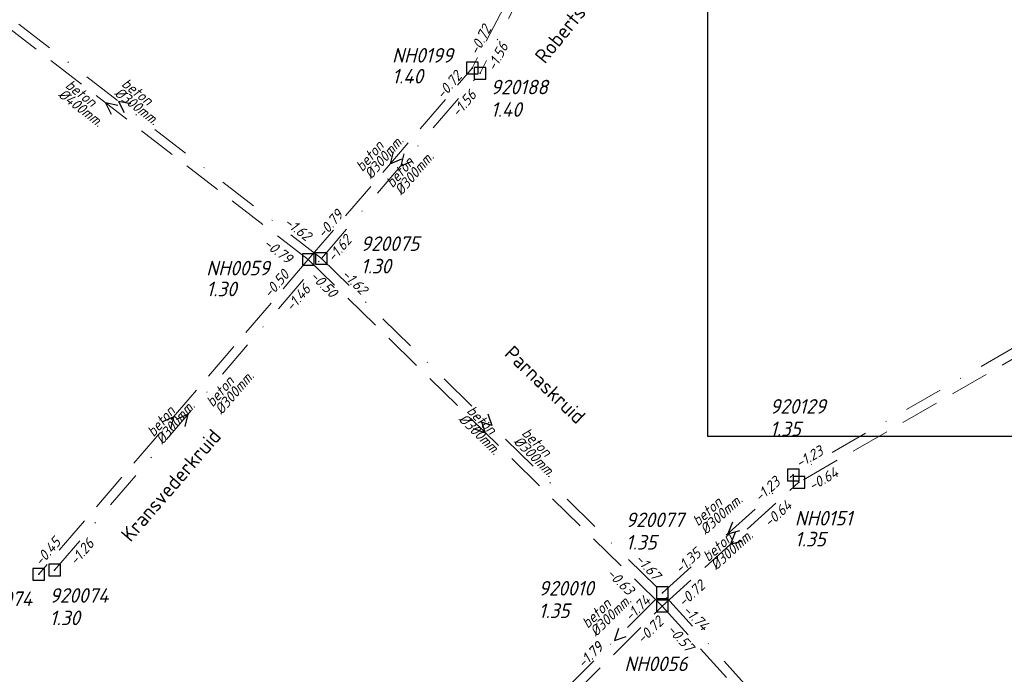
# Model space of a CAD drawing. Header units: metres. Extents: x 152202 to 157341, y 461610 to 468701.
# Tile 227 of 238: x 154567 to 154694, y 468299 to 468384. Entities that reach past the tile are written whole.
import ezdxf
from ezdxf.enums import TextEntityAlignment as Align

# ---------------------------------------------------------------- set-up
doc = ezdxf.new("R2010")
doc.units = ezdxf.units.M
doc.header["$PDMODE"] = 64
doc.header["$PDSIZE"] = 1.5
doc.linetypes.add('RI-HWA', pattern=[7.4, 5, -2.4])
doc.linetypes.add('RI-VWA', pattern=[11, 5, -3, 0, -3])
doc.layers.get('0').update_dxf_attribs({"linetype": 'CONTINUOUS'})
doc.layers.get('DEFPOINTS').update_dxf_attribs({"linetype": 'CONTINUOUS'})
for name, color, linetype, lineweight in [('B-OI-RI-HWA-BOB-T18', 150, 'CONTINUOUS', 18), ('B-OI-RI-HWA-MATERIAAL-T18', 150, 'CONTINUOUS', 18), ('B-OI-RI-HWA-PUTDEKSELHOOGTE-T25', 150, 'CONTINUOUS', 25), ('B-OI-RI-HWA-PUTNUMMER-T25', 150, 'CONTINUOUS', 25), ('B-OI-RI-HWA_DIAMETER-T18', 150, 'CONTINUOUS', 18), ('B-OI-RI-HWA_RIOOLPUT-S', 150, 'CONTINUOUS', 25), ('B-OI-RI-HWA_TRANSPORTLEIDING-G', 150, 'RI-HWA', 18), ('B-OI-RI-STROOMRICHTING-S', 252, 'CONTINUOUS', 25), ('B-OI-RI-VWA-BOB-T18', 34, 'CONTINUOUS', 18), ('B-OI-RI-VWA-DIAMETER-T18', 34, 'CONTINUOUS', 18), ('B-OI-RI-VWA-MATERIAAL-T18', 34, 'CONTINUOUS', 18), ('B-OI-RI-VWA_PUTDEKSELHOOGTE-T25', 34, 'CONTINUOUS', 25), ('B-OI-RI-VWA_PUTNUMMER-T25', 34, 'CONTINUOUS', 25), ('B-OI-RI-VWA_RIOOLPUT-S', 34, 'CONTINUOUS', 25), ('B-OI-RI-VWA_TRANSPORTLEIDING-G', 34, 'RI-VWA', 18), ('B-RO-OG-TOPOGRAFIE-T18', 2, 'CONTINUOUS', 18)]:
    doc.layers.add(name, color=color, linetype=linetype, lineweight=lineweight)
doc.styles.add('NLCS-ISO-M200-T18', font='NLCS-ISO.ttf', dxfattribs={"height": 360})
doc.styles.add('NLCS-ISO-M750-T18_CURSIEF', font='NLCS-ISO.ttf', dxfattribs={"oblique": 15, "height": 1.35})
doc.styles.add('NLCS-ISO-M750-T25_CURSIEF', font='NLCS-ISO.ttf', dxfattribs={"oblique": 15, "height": 1.875})

# ---------------------------------------------------------------- blocks, each defined once
blk = doc.blocks.new('ACMAP_ANN_TEMPLATE_hwa-diam')
at = {"style": 'NLCS-ISO-M750-T18_CURSIEF', "oblique": 15}
blk.add_attdef('hwa-diam', (-3.7, -1.3), '', height=1.35, dxfattribs=at)
blk = doc.blocks.new('ACMAP_ANN_TEMPLATE_hwa-materiaal')
at = {"style": 'NLCS-ISO-M750-T18_CURSIEF', "oblique": 15}
blk.add_attdef('hwa-mat', (-3.7, 0.2), '', height=1.35, dxfattribs=at)
blk = doc.blocks.new('ACMAP_ANN_TEMPLATE_hwa-nap-l')
at = {"style": 'NLCS-ISO-M750-T18_CURSIEF', "oblique": 15}
blk.add_attdef('hwa-nap-l', (3.3, 0.2), '', height=1.35, dxfattribs=at)
blk = doc.blocks.new('ACMAP_ANN_TEMPLATE_hwa-nap-r')
at = {"style": 'NLCS-ISO-M750-T18_CURSIEF', "oblique": 15}
blk.add_attdef('hwa-nap-r', (-5.6, 0.2), '', height=1.35, dxfattribs=at)
blk = doc.blocks.new('ACMAP_ANN_TEMPLATE_vwa-diam')
at = {"style": 'NLCS-ISO-M750-T18_CURSIEF', "oblique": 15}
blk.add_attdef('vwa-diam', (0.3, -1.3), '', height=1.35, dxfattribs=at)
blk = doc.blocks.new('ACMAP_ANN_TEMPLATE_vwa-materiaal')
at = {"style": 'NLCS-ISO-M750-T18_CURSIEF', "oblique": 15}
blk.add_attdef('vwa-mat', (0.3, 0.2), '', height=1.35, dxfattribs=at)
blk = doc.blocks.new('ACMAP_ANN_TEMPLATE_vwa-nap-l')
at = {"style": 'NLCS-ISO-M750-T18_CURSIEF', "oblique": 15}
blk.add_attdef('vwa-nap-l', (3.3, 0.2), '', height=1.35, dxfattribs=at)
blk = doc.blocks.new('ACMAP_ANN_TEMPLATE_vwa-nap-r')
at = {"style": 'NLCS-ISO-M750-T18_CURSIEF', "oblique": 15}
blk.add_attdef('vwa-nap-r', (-5.6, 0.2), '', height=1.35, dxfattribs=at)
blk = doc.blocks.new('ACMAP_ANN_TEMPLATE_hwa-puth')
at = {"color": 0, "linetype": 'ByBlock', "style": 'NLCS-ISO-M750-T25_CURSIEF', "oblique": 15}
blk.add_attdef('hwa-puth', (-9, -6.8), '', height=1.88, dxfattribs=at)
blk = doc.blocks.new('ACMAP_ANN_TEMPLATE_hwa-putnr')
at = {"color": 0, "linetype": 'ByBlock', "style": 'NLCS-ISO-M750-T25_CURSIEF', "oblique": 15}
blk.add_attdef('hwa-putnr', (-9, -4.1), '', height=1.88, dxfattribs=at)
blk = doc.blocks.new('ACMAP_ANN_TEMPLATE_vwa-puth')
at = {"style": 'NLCS-ISO-M750-T25_CURSIEF', "oblique": 15}
blk.add_attdef('vwa-puth', (-3, 5), '', height=1.88, dxfattribs=at)
blk = doc.blocks.new('ACMAP_ANN_TEMPLATE_vwa-putnr')
at = {"style": 'NLCS-ISO-M750-T25_CURSIEF', "oblique": 15}
blk.add_attdef('vaw-putnr', (-3, 7.9), '', height=1.88, dxfattribs=at)

msp = doc.modelspace()

# ---------------------------------------------------------------- linework, layer by layer
at = {"layer": 'B-OI-RI-HWA_RIOOLPUT-S', "transparency": 33554623}
for p in [(154625.09, 468377.49), (154603.93, 468352.79), (154667.26, 468324.04), (154569.13, 468312.17), (154649.62, 468308.07)]:
    msp.add_point(p, dxfattribs=at)
at = {"layer": 'B-OI-RI-HWA_TRANSPORTLEIDING-G', "transparency": 33554623}
for p, q in [((154636, 468398.55), (154625.09, 468377.49)), ((154603.93, 468352.79), (154551.61, 468393.19)), ((154603.93, 468352.79), (154625.09, 468377.49)), ((154742.69, 468367.54), (154667.26, 468324.04)), ((154603.93, 468352.79), (154569.13, 468312.17)), ((154649.62, 468308.07), (154603.93, 468352.79)), ((154649.62, 468308.07), (154667.26, 468324.04)), ((154596.15, 468254.77), (154649.62, 468308.07)), ((154649.62, 468308.07), (154682.82, 468271.19))]:
    msp.add_line(p, q, dxfattribs=at)
at = {"layer": 'B-OI-RI-STROOMRICHTING-S', "transparency": 33554623}
for points in [[(154579.35, 468372.68), (154577.77, 468372.99), (154578.47, 468371.54)], [(154581.03, 468372.89), (154579.45, 468373.2), (154580.15, 468371.75)], [(154614.9, 468366.7), (154614.51, 468365.14), (154615.99, 468365.77)], [(154616.25, 468366.43), (154615.86, 468364.87), (154617.34, 468365.49)], [(154585.05, 468331.85), (154586.53, 468332.48), (154586.14, 468330.92)], [(154586.92, 468332.19), (154588.4, 468332.82), (154588.01, 468331.25)], [(154626.25, 468331.95), (154626.77, 468330.43), (154625.24, 468330.92)], [(154627.11, 468332.87), (154627.63, 468331.35), (154626.1, 468331.84)], [(154658.67, 468318.89), (154658.08, 468317.39), (154659.63, 468317.82)], [(154659.02, 468317.56), (154658.44, 468316.05), (154659.99, 468316.49)], [(154643.96, 468305.16), (154643.44, 468303.64), (154644.97, 468304.14)]]:
    msp.add_lwpolyline(points, dxfattribs=at)
at = {"layer": 'B-OI-RI-VWA_RIOOLPUT-S', "transparency": 33554623}
for p in [(154626.1, 468376.82), (154605.62, 468352.92), (154666.52, 468325), (154571.18, 468312.71), (154649.64, 468309.78)]:
    msp.add_point(p, dxfattribs=at)
at = {"layer": 'B-OI-RI-VWA_TRANSPORTLEIDING-G', "transparency": 33554623}
for p, q in [((154637.16, 468398.17), (154626.1, 468376.82)), ((154605.62, 468352.92), (154553.28, 468393.48)), ((154605.62, 468352.92), (154626.1, 468376.82)), ((154743.18, 468369.21), (154666.52, 468325)), ((154571.18, 468312.71), (154605.62, 468352.92)), ((154605.62, 468352.92), (154649.64, 468309.78)), ((154649.64, 468309.78), (154666.52, 468325)), ((154637.24, 468297.49), (154649.64, 468309.78)), ((154683.26, 468272.51), (154649.64, 468309.78))]:
    msp.add_line(p, q, dxfattribs=at)
at = {"layer": 'DEFPOINTS', "flags": 128}
msp.add_lwpolyline([(154852.51, 468520.854), (154848.08, 468520.556), (154812.94, 468520.556), (154655.44, 468520.556), (154655.44, 468343.555), (154655.44, 468329.988), (154852.51, 468329.988)], close=True, dxfattribs=at)

# ---------------------------------------------------------------- block references
at = {"layer": 'B-OI-RI-HWA-BOB-T18', "transparency": 33554623}
ref = msp.add_blockref('ACMAP_ANN_TEMPLATE_hwa-nap-r', (154628.558, 468383.95), dxfattribs=dict(at, rotation=62.61386997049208))
ref.add_attrib('hwa-nap-r', '-0.72', (154625.804, 468379.07), dxfattribs={"layer": '0', "color": 0, "linetype": 'ByBlock', "height": 1.35, "rotation": 62.61387, "style": 'NLCS-ISO-M750-T18_CURSIEF', "oblique": 15})
ref = msp.add_blockref('ACMAP_ANN_TEMPLATE_hwa-nap-r', (154625.09, 468377.49), dxfattribs=dict(at, rotation=49.41399136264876))
ref.add_attrib('hwa-nap-r', '-0.72', (154621.295, 468373.367), dxfattribs={"layer": '0', "color": 0, "linetype": 'ByBlock', "height": 1.35, "rotation": 49.41399, "style": 'NLCS-ISO-M750-T18_CURSIEF', "oblique": 15})
ref = msp.add_blockref('ACMAP_ANN_TEMPLATE_hwa-nap-l', (154603.93, 468352.79), dxfattribs=dict(at, rotation=49.41399136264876))
ref.add_attrib('hwa-nap-l', '-0.79', (154605.925, 468355.426), dxfattribs={"layer": '0', "color": 0, "linetype": 'ByBlock', "height": 1.35, "rotation": 49.41399, "style": 'NLCS-ISO-M750-T18_CURSIEF', "oblique": 15})
ref = msp.add_blockref('ACMAP_ANN_TEMPLATE_hwa-nap-l', (154595.311, 468356.479), dxfattribs=dict(at, rotation=322.325711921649))
ref.add_attrib('hwa-nap-l', '-0.79', (154598.045, 468354.621), dxfattribs={"layer": '0', "color": 0, "linetype": 'ByBlock', "height": 1.35, "rotation": 322.32571, "style": 'NLCS-ISO-M750-T18_CURSIEF', "oblique": 15})
ref = msp.add_blockref('ACMAP_ANN_TEMPLATE_hwa-nap-l', (154597, 468345.061), dxfattribs=dict(at, rotation=49.41264762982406))
ref.add_attrib('hwa-nap-l', '-0.50', (154598.995, 468347.698), dxfattribs={"layer": '0', "color": 0, "linetype": 'ByBlock', "height": 1.35, "rotation": 49.41265, "style": 'NLCS-ISO-M750-T18_CURSIEF', "oblique": 15})
ref = msp.add_blockref('ACMAP_ANN_TEMPLATE_hwa-nap-r', (154607.912, 468346.471), dxfattribs=dict(at, rotation=315.6146971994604))
ref.add_attrib('hwa-nap-r', '-0.50', (154604.049, 468350.531), dxfattribs={"layer": '0', "color": 0, "linetype": 'ByBlock', "height": 1.35, "rotation": 315.6147, "style": 'NLCS-ISO-M750-T18_CURSIEF', "oblique": 15})
ref = msp.add_blockref('ACMAP_ANN_TEMPLATE_hwa-nap-r', (154673.936, 468325.502), dxfattribs=dict(at, rotation=29.97177469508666))
ref.add_attrib('hwa-nap-r', '-0.64', (154668.985, 468322.877), dxfattribs={"layer": '0', "color": 0, "linetype": 'ByBlock', "height": 1.35, "rotation": 29.97177, "style": 'NLCS-ISO-M750-T18_CURSIEF', "oblique": 15})
ref = msp.add_blockref('ACMAP_ANN_TEMPLATE_hwa-nap-r', (154667.755, 468321.754), dxfattribs=dict(at, rotation=42.15545001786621))
ref.add_attrib('hwa-nap-r', '-0.64', (154663.469, 468318.144), dxfattribs={"layer": '0', "color": 0, "linetype": 'ByBlock', "height": 1.35, "rotation": 42.15545, "style": 'NLCS-ISO-M750-T18_CURSIEF', "oblique": 15})
ref = msp.add_blockref('ACMAP_ANN_TEMPLATE_hwa-nap-r', (154573.235, 468317.249), dxfattribs=dict(at, rotation=49.41264762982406))
ref.add_attrib('hwa-nap-r', '-0.45', (154569.44, 468313.126), dxfattribs={"layer": '0', "color": 0, "linetype": 'ByBlock', "height": 1.35, "rotation": 49.41265, "style": 'NLCS-ISO-M750-T18_CURSIEF', "oblique": 15})
ref = msp.add_blockref('ACMAP_ANN_TEMPLATE_hwa-nap-l', (154639.839, 468314.327), dxfattribs=dict(at, rotation=315.6146971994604))
ref.add_attrib('hwa-nap-l', '-0.63', (154642.337, 468312.162), dxfattribs={"layer": '0', "color": 0, "linetype": 'ByBlock', "height": 1.35, "rotation": 315.6147, "style": 'NLCS-ISO-M750-T18_CURSIEF', "oblique": 15})
ref = msp.add_blockref('ACMAP_ANN_TEMPLATE_hwa-nap-l', (154650.062, 468305.495), dxfattribs=dict(at, rotation=42.15545001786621))
ref.add_attrib('hwa-nap-l', '-0.72', (154652.374, 468307.858), dxfattribs={"layer": '0', "color": 0, "linetype": 'ByBlock', "height": 1.35, "rotation": 42.15545, "style": 'NLCS-ISO-M750-T18_CURSIEF', "oblique": 15})
ref = msp.add_blockref('ACMAP_ANN_TEMPLATE_hwa-nap-r', (154651.216, 468306.917), dxfattribs=dict(at, rotation=44.90877330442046))
ref.add_attrib('hwa-nap-r', '-0.72', (154647.109, 468303.105), dxfattribs={"layer": '0', "color": 0, "linetype": 'ByBlock', "height": 1.35, "rotation": 44.90877, "style": 'NLCS-ISO-M750-T18_CURSIEF', "oblique": 15})
ref = msp.add_blockref('ACMAP_ANN_TEMPLATE_hwa-nap-l', (154647.803, 468307.31), dxfattribs=dict(at, rotation=311.9940783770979))
ref.add_attrib('hwa-nap-l', '-0.57', (154650.16, 468304.991), dxfattribs={"layer": '0', "color": 0, "linetype": 'ByBlock', "height": 1.35, "rotation": 311.99408, "style": 'NLCS-ISO-M750-T18_CURSIEF', "oblique": 15})
at = {"layer": 'B-OI-RI-HWA-MATERIAAL-T18', "transparency": 33554623}
ref = msp.add_blockref('ACMAP_ANN_TEMPLATE_hwa-materiaal', (154575.262, 468372.656), dxfattribs=dict(at, rotation=322.325711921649))
ref.add_attrib('hwa-mat', 'beton', (154572.456, 468375.076), dxfattribs={"layer": '0', "color": 0, "linetype": 'ByBlock', "height": 1.35, "rotation": 322.32571, "style": 'NLCS-ISO-M750-T18_CURSIEF', "oblique": 15})
ref = msp.add_blockref('ACMAP_ANN_TEMPLATE_hwa-materiaal', (154613.469, 468366.712), dxfattribs=dict(at, rotation=49.41399136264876))
ref.add_attrib('hwa-mat', 'beton', (154610.91, 468364.033), dxfattribs={"layer": '0', "color": 0, "linetype": 'ByBlock', "height": 1.35, "rotation": 49.41399, "style": 'NLCS-ISO-M750-T18_CURSIEF', "oblique": 15})
ref = msp.add_blockref('ACMAP_ANN_TEMPLATE_hwa-materiaal', (154586.53, 468332.48), dxfattribs=dict(at, rotation=49.41264762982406))
ref.add_attrib('hwa-mat', 'beton', (154583.971, 468329.8), dxfattribs={"layer": '0', "color": 0, "linetype": 'ByBlock', "height": 1.35, "rotation": 49.41265, "style": 'NLCS-ISO-M750-T18_CURSIEF', "oblique": 15})
ref = msp.add_blockref('ACMAP_ANN_TEMPLATE_hwa-materiaal', (154626.775, 468330.43), dxfattribs=dict(at, rotation=315.6146971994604))
ref.add_attrib('hwa-mat', 'beton', (154624.271, 468333.161), dxfattribs={"layer": '0', "color": 0, "linetype": 'ByBlock', "height": 1.35, "rotation": 315.6147, "style": 'NLCS-ISO-M750-T18_CURSIEF', "oblique": 15})
ref = msp.add_blockref('ACMAP_ANN_TEMPLATE_hwa-materiaal', (154658.44, 468316.055), dxfattribs=dict(at, rotation=42.15545001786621))
ref.add_attrib('hwa-mat', 'beton', (154655.563, 468313.72), dxfattribs={"layer": '0', "color": 0, "linetype": 'ByBlock', "height": 1.35, "rotation": 42.15545, "style": 'NLCS-ISO-M750-T18_CURSIEF', "oblique": 15})
at = {"layer": 'B-OI-RI-HWA-PUTDEKSELHOOGTE-T25', "transparency": 33554623}
for p, values in [((154623.743, 468382.297), {'hwa-puth': '1.40'}), ((154599.759, 468354.841), {'hwa-puth': '1.30'}), ((154675.73, 468322.566), {'hwa-puth': '1.35'})]:
    msp.add_blockref('ACMAP_ANN_TEMPLATE_hwa-puth', p, dxfattribs=at).add_auto_attribs(values)
at = {"layer": 'B-OI-RI-HWA-PUTNUMMER-T25', "transparency": 33554623}
for p, values in [((154623.743, 468382.297), {'hwa-putnr': 'NH0199'}), ((154599.759, 468354.841), {'hwa-putnr': 'NH0059'}), ((154675.73, 468322.566), {'hwa-putnr': 'NH0151'}), ((154569.13, 468312.17), {'hwa-putnr': 'NH0074'}), ((154653.726, 468303.775), {'hwa-putnr': 'NH0056'})]:
    msp.add_blockref('ACMAP_ANN_TEMPLATE_hwa-putnr', p, dxfattribs=at).add_auto_attribs(values)
at = {"layer": 'B-OI-RI-HWA_DIAMETER-T18', "transparency": 33554623}
ref = msp.add_blockref('ACMAP_ANN_TEMPLATE_hwa-diam', (154575.262, 468372.656), dxfattribs=dict(at, rotation=322.325711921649))
ref.add_attrib('hwa-diam', '%%c400mm.', (154571.539, 468373.888), dxfattribs={"layer": '0', "color": 0, "linetype": 'ByBlock', "height": 1.35, "rotation": 322.32571, "style": 'NLCS-ISO-M750-T18_CURSIEF', "oblique": 15})
ref = msp.add_blockref('ACMAP_ANN_TEMPLATE_hwa-diam', (154613.469, 468366.712), dxfattribs=dict(at, rotation=49.41399136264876))
ref.add_attrib('hwa-diam', '%%c300mm.', (154612.049, 468363.057), dxfattribs={"layer": '0', "color": 0, "linetype": 'ByBlock', "height": 1.35, "rotation": 49.41399, "style": 'NLCS-ISO-M750-T18_CURSIEF', "oblique": 15})
ref = msp.add_blockref('ACMAP_ANN_TEMPLATE_hwa-diam', (154586.53, 468332.48), dxfattribs=dict(at, rotation=49.41264762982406))
ref.add_attrib('hwa-diam', '%%c300mm.', (154585.11, 468328.824), dxfattribs={"layer": '0', "color": 0, "linetype": 'ByBlock', "height": 1.35, "rotation": 49.41265, "style": 'NLCS-ISO-M750-T18_CURSIEF', "oblique": 15})
ref = msp.add_blockref('ACMAP_ANN_TEMPLATE_hwa-diam', (154626.775, 468330.43), dxfattribs=dict(at, rotation=315.6146971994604))
ref.add_attrib('hwa-diam', '%%c300mm.', (154623.221, 468332.089), dxfattribs={"layer": '0', "color": 0, "linetype": 'ByBlock', "height": 1.35, "rotation": 315.6147, "style": 'NLCS-ISO-M750-T18_CURSIEF', "oblique": 15})
ref = msp.add_blockref('ACMAP_ANN_TEMPLATE_hwa-diam', (154658.44, 468316.055), dxfattribs=dict(at, rotation=42.15545001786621))
ref.add_attrib('hwa-diam', '%%c300mm.', (154656.57, 468312.608), dxfattribs={"layer": '0', "color": 0, "linetype": 'ByBlock', "height": 1.35, "rotation": 42.15545, "style": 'NLCS-ISO-M750-T18_CURSIEF', "oblique": 15})
at = {"layer": 'B-OI-RI-VWA-BOB-T18', "transparency": 33554623}
ref = msp.add_blockref('ACMAP_ANN_TEMPLATE_vwa-nap-r', (154630.814, 468381.86), dxfattribs=dict(at, rotation=62.61436225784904))
ref.add_attrib('vwa-nap-r', '-1.56', (154628.061, 468376.98), dxfattribs={"layer": '0', "color": 0, "linetype": 'ByBlock', "height": 1.35, "rotation": 62.61436, "style": 'NLCS-ISO-M750-T18_CURSIEF', "oblique": 15})
ref = msp.add_blockref('ACMAP_ANN_TEMPLATE_vwa-nap-r', (154627.068, 468375.191), dxfattribs=dict(at, rotation=49.40660331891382))
ref.add_attrib('vwa-nap-r', '-1.56', (154623.273, 468371.069), dxfattribs={"layer": '0', "color": 0, "linetype": 'ByBlock', "height": 1.35, "rotation": 49.4066, "style": 'NLCS-ISO-M750-T18_CURSIEF', "oblique": 15})
ref = msp.add_blockref('ACMAP_ANN_TEMPLATE_vwa-nap-l', (154597.975, 468359.229), dxfattribs=dict(at, rotation=322.2267094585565))
ref.add_attrib('vwa-nap-l', '-1.62', (154600.706, 468357.366), dxfattribs={"layer": '0', "color": 0, "linetype": 'ByBlock', "height": 1.35, "rotation": 322.22671, "style": 'NLCS-ISO-M750-T18_CURSIEF', "oblique": 15})
ref = msp.add_blockref('ACMAP_ANN_TEMPLATE_vwa-nap-l', (154605.217, 468349.723), dxfattribs=dict(at, rotation=49.40660331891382))
ref.add_attrib('vwa-nap-l', '-1.62', (154607.212, 468352.359), dxfattribs={"layer": '0', "color": 0, "linetype": 'ByBlock', "height": 1.35, "rotation": 49.4066, "style": 'NLCS-ISO-M750-T18_CURSIEF', "oblique": 15})
ref = msp.add_blockref('ACMAP_ANN_TEMPLATE_vwa-nap-l', (154605.62, 468352.92), dxfattribs=dict(at, rotation=315.5784599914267))
ref.add_attrib('vwa-nap-l', '-1.62', (154608.117, 468350.753), dxfattribs={"layer": '0', "color": 0, "linetype": 'ByBlock', "height": 1.35, "rotation": 315.57846, "style": 'NLCS-ISO-M750-T18_CURSIEF', "oblique": 15})
ref = msp.add_blockref('ACMAP_ANN_TEMPLATE_vwa-nap-r', (154605.645, 468350.1), dxfattribs=dict(at, rotation=49.4198342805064))
ref.add_attrib('vwa-nap-r', '-1.46', (154601.85, 468345.977), dxfattribs={"layer": '0', "color": 0, "linetype": 'ByBlock', "height": 1.35, "rotation": 49.41983, "style": 'NLCS-ISO-M750-T18_CURSIEF', "oblique": 15})
ref = msp.add_blockref('ACMAP_ANN_TEMPLATE_vwa-nap-r', (154672.283, 468328.435), dxfattribs=dict(at, rotation=29.97214870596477))
ref.add_attrib('vwa-nap-r', '-1.23', (154667.332, 468325.81), dxfattribs={"layer": '0', "color": 0, "linetype": 'ByBlock', "height": 1.35, "rotation": 29.97215, "style": 'NLCS-ISO-M750-T18_CURSIEF', "oblique": 15})
ref = msp.add_blockref('ACMAP_ANN_TEMPLATE_vwa-nap-r', (154666.52, 468325), dxfattribs=dict(at, rotation=42.03967771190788))
ref.add_attrib('vwa-nap-r', '-1.23', (154662.227, 468321.399), dxfattribs={"layer": '0', "color": 0, "linetype": 'ByBlock', "height": 1.35, "rotation": 42.03968, "style": 'NLCS-ISO-M750-T18_CURSIEF', "oblique": 15})
ref = msp.add_blockref('ACMAP_ANN_TEMPLATE_vwa-nap-l', (154571.971, 468310.566), dxfattribs=dict(at, rotation=49.4198342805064))
ref.add_attrib('vwa-nap-l', '-1.26', (154573.966, 468313.202), dxfattribs={"layer": '0', "color": 0, "linetype": 'ByBlock', "height": 1.35, "rotation": 49.41983, "style": 'NLCS-ISO-M750-T18_CURSIEF', "oblique": 15})
ref = msp.add_blockref('ACMAP_ANN_TEMPLATE_vwa-nap-l', (154649.64, 468309.78), dxfattribs=dict(at, rotation=42.03967771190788))
ref.add_attrib('vwa-nap-l', '-1.35', (154651.957, 468312.138), dxfattribs={"layer": '0', "color": 0, "linetype": 'ByBlock', "height": 1.35, "rotation": 42.03968, "style": 'NLCS-ISO-M750-T18_CURSIEF', "oblique": 15})
ref = msp.add_blockref('ACMAP_ANN_TEMPLATE_vwa-nap-r', (154649.64, 468309.78), dxfattribs=dict(at, rotation=312.0525449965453))
ref.add_attrib('vwa-nap-r', '-1.67', (154646.038, 468314.072), dxfattribs={"layer": '0', "color": 0, "linetype": 'ByBlock', "height": 1.35, "rotation": 312.05254, "style": 'NLCS-ISO-M750-T18_CURSIEF', "oblique": 15})
ref = msp.add_blockref('ACMAP_ANN_TEMPLATE_vwa-nap-r', (154649.64, 468309.78), dxfattribs=dict(at, rotation=44.74473495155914))
ref.add_attrib('vwa-nap-r', '-1.74', (154645.522, 468305.98), dxfattribs={"layer": '0', "color": 0, "linetype": 'ByBlock', "height": 1.35, "rotation": 44.74473, "style": 'NLCS-ISO-M750-T18_CURSIEF', "oblique": 15})
ref = msp.add_blockref('ACMAP_ANN_TEMPLATE_vwa-nap-r', (154656.024, 468303.354), dxfattribs=dict(at, rotation=315.5784599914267))
ref.add_attrib('vwa-nap-r', '-1.74', (154652.164, 468307.416), dxfattribs={"layer": '0', "color": 0, "linetype": 'ByBlock', "height": 1.35, "rotation": 315.57846, "style": 'NLCS-ISO-M750-T18_CURSIEF', "oblique": 15})
ref = msp.add_blockref('ACMAP_ANN_TEMPLATE_vwa-nap-l', (154637.24, 468297.49), dxfattribs=dict(at, rotation=44.95114260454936))
ref.add_attrib('vwa-nap-l', '-1.79', (154639.434, 468299.963), dxfattribs={"layer": '0', "color": 0, "linetype": 'ByBlock', "height": 1.35, "rotation": 44.95114, "style": 'NLCS-ISO-M750-T18_CURSIEF', "oblique": 15})
ref = msp.add_blockref('ACMAP_ANN_TEMPLATE_vwa-nap-l', (154637.24, 468297.49), dxfattribs=dict(at, rotation=44.74473495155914))
ref.add_attrib('vwa-nap-l', '-1.79', (154639.443, 468299.955), dxfattribs={"layer": '0', "color": 0, "linetype": 'ByBlock', "height": 1.35, "rotation": 44.74473, "style": 'NLCS-ISO-M750-T18_CURSIEF', "oblique": 15})
at = {"layer": 'B-OI-RI-VWA-DIAMETER-T18', "transparency": 33554623}
ref = msp.add_blockref('ACMAP_ANN_TEMPLATE_vwa-diam', (154579.349, 468375.294), dxfattribs=dict(at, rotation=322.2267094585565))
ref.add_attrib('vwa-diam', '%%c300mm.', (154578.79, 468374.082), dxfattribs={"layer": '0', "color": 0, "linetype": 'ByBlock', "height": 1.35, "rotation": 322.22671, "style": 'NLCS-ISO-M750-T18_CURSIEF', "oblique": 15})
ref = msp.add_blockref('ACMAP_ANN_TEMPLATE_vwa-diam', (154614.757, 468361.585), dxfattribs=dict(at, rotation=49.40660331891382))
ref.add_attrib('vwa-diam', '%%c300mm.', (154615.94, 468360.967), dxfattribs={"layer": '0', "color": 0, "linetype": 'ByBlock', "height": 1.35, "rotation": 49.4066, "style": 'NLCS-ISO-M750-T18_CURSIEF', "oblique": 15})
ref = msp.add_blockref('ACMAP_ANN_TEMPLATE_vwa-diam', (154591.55, 468333.293), dxfattribs=dict(at, rotation=49.4198342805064))
ref.add_attrib('vwa-diam', '%%c300mm.', (154592.733, 468332.675), dxfattribs={"layer": '0', "color": 0, "linetype": 'ByBlock', "height": 1.35, "rotation": 49.41983, "style": 'NLCS-ISO-M750-T18_CURSIEF', "oblique": 15})
ref = msp.add_blockref('ACMAP_ANN_TEMPLATE_vwa-diam', (154631.019, 468330.354), dxfattribs=dict(at, rotation=315.5784599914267))
ref.add_attrib('vwa-diam', '%%c300mm.', (154630.324, 468329.216), dxfattribs={"layer": '0', "color": 0, "linetype": 'ByBlock', "height": 1.35, "rotation": 315.57846, "style": 'NLCS-ISO-M750-T18_CURSIEF', "oblique": 15})
ref = msp.add_blockref('ACMAP_ANN_TEMPLATE_vwa-diam', (154654.124, 468317.959), dxfattribs=dict(at, rotation=42.03967771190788))
ref.add_attrib('vwa-diam', '%%c300mm.', (154655.217, 468317.194), dxfattribs={"layer": '0', "color": 0, "linetype": 'ByBlock', "height": 1.35, "rotation": 42.03968, "style": 'NLCS-ISO-M750-T18_CURSIEF', "oblique": 15})
ref = msp.add_blockref('ACMAP_ANN_TEMPLATE_vwa-diam', (154639.938, 468304.749), dxfattribs=dict(at, rotation=44.74473495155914))
ref.add_attrib('vwa-diam', '%%c300mm.', (154641.066, 468304.037), dxfattribs={"layer": '0', "color": 0, "linetype": 'ByBlock', "height": 1.35, "rotation": 44.74473, "style": 'NLCS-ISO-M750-T18_CURSIEF', "oblique": 15})
at = {"layer": 'B-OI-RI-VWA-MATERIAAL-T18', "transparency": 33554623}
ref = msp.add_blockref('ACMAP_ANN_TEMPLATE_vwa-materiaal', (154579.349, 468375.294), dxfattribs=dict(at, rotation=322.2267094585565))
ref.add_attrib('vwa-mat', 'beton', (154579.709, 468375.268), dxfattribs={"layer": '0', "color": 0, "linetype": 'ByBlock', "height": 1.35, "rotation": 322.22671, "style": 'NLCS-ISO-M750-T18_CURSIEF', "oblique": 15})
ref = msp.add_blockref('ACMAP_ANN_TEMPLATE_vwa-materiaal', (154614.757, 468361.585), dxfattribs=dict(at, rotation=49.40660331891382))
ref.add_attrib('vwa-mat', 'beton', (154614.801, 468361.943), dxfattribs={"layer": '0', "color": 0, "linetype": 'ByBlock', "height": 1.35, "rotation": 49.4066, "style": 'NLCS-ISO-M750-T18_CURSIEF', "oblique": 15})
ref = msp.add_blockref('ACMAP_ANN_TEMPLATE_vwa-materiaal', (154591.55, 468333.293), dxfattribs=dict(at, rotation=49.4198342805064))
ref.add_attrib('vwa-mat', 'beton', (154591.593, 468333.651), dxfattribs={"layer": '0', "color": 0, "linetype": 'ByBlock', "height": 1.35, "rotation": 49.41983, "style": 'NLCS-ISO-M750-T18_CURSIEF', "oblique": 15})
ref = msp.add_blockref('ACMAP_ANN_TEMPLATE_vwa-materiaal', (154631.019, 468330.354), dxfattribs=dict(at, rotation=315.5784599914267))
ref.add_attrib('vwa-mat', 'beton', (154631.373, 468330.287), dxfattribs={"layer": '0', "color": 0, "linetype": 'ByBlock', "height": 1.35, "rotation": 315.57846, "style": 'NLCS-ISO-M750-T18_CURSIEF', "oblique": 15})
ref = msp.add_blockref('ACMAP_ANN_TEMPLATE_vwa-materiaal', (154654.124, 468317.959), dxfattribs=dict(at, rotation=42.03967771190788))
ref.add_attrib('vwa-mat', 'beton', (154654.213, 468318.308), dxfattribs={"layer": '0', "color": 0, "linetype": 'ByBlock', "height": 1.35, "rotation": 42.03968, "style": 'NLCS-ISO-M750-T18_CURSIEF', "oblique": 15})
ref = msp.add_blockref('ACMAP_ANN_TEMPLATE_vwa-materiaal', (154639.938, 468304.749), dxfattribs=dict(at, rotation=44.74473495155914))
ref.add_attrib('vwa-mat', 'beton', (154640.01, 468305.102), dxfattribs={"layer": '0', "color": 0, "linetype": 'ByBlock', "height": 1.35, "rotation": 44.74473, "style": 'NLCS-ISO-M750-T18_CURSIEF', "oblique": 15})
at = {"layer": 'B-OI-RI-VWA_PUTDEKSELHOOGTE-T25', "transparency": 33554623}
ref = msp.add_blockref('ACMAP_ANN_TEMPLATE_vwa-puth', (154630.48, 468366.206), dxfattribs=at)
ref.add_attrib('vwa-puth', '1.40', (154627.48, 468371.206), dxfattribs={"layer": '0', "color": 0, "linetype": 'ByBlock', "height": 1.875, "style": 'NLCS-ISO-M750-T25_CURSIEF', "oblique": 15})
ref = msp.add_blockref('ACMAP_ANN_TEMPLATE_vwa-puth', (154613.705, 468345.997), dxfattribs=at)
ref.add_attrib('vwa-puth', '1.30', (154610.705, 468350.997), dxfattribs={"layer": '0', "color": 0, "linetype": 'ByBlock', "height": 1.875, "style": 'NLCS-ISO-M750-T25_CURSIEF', "oblique": 15})
ref = msp.add_blockref('ACMAP_ANN_TEMPLATE_vwa-puth', (154666.52, 468325), dxfattribs=at)
ref.add_attrib('vwa-puth', '1.35', (154663.52, 468330), dxfattribs={"layer": '0', "color": 0, "linetype": 'ByBlock', "height": 1.875, "style": 'NLCS-ISO-M750-T25_CURSIEF', "oblique": 15})
ref = msp.add_blockref('ACMAP_ANN_TEMPLATE_vwa-puth', (154647.908, 468310.357), dxfattribs=at)
ref.add_attrib('vwa-puth', '1.35', (154644.908, 468315.357), dxfattribs={"layer": '0', "color": 0, "linetype": 'ByBlock', "height": 1.875, "style": 'NLCS-ISO-M750-T25_CURSIEF', "oblique": 15})
ref = msp.add_blockref('ACMAP_ANN_TEMPLATE_vwa-puth', (154636.663, 468301.528), dxfattribs=at)
ref.add_attrib('vwa-puth', '1.35', (154633.663, 468306.528), dxfattribs={"layer": '0', "color": 0, "linetype": 'ByBlock', "height": 1.875, "style": 'NLCS-ISO-M750-T25_CURSIEF', "oblique": 15})
ref = msp.add_blockref('ACMAP_ANN_TEMPLATE_vwa-puth', (154573.545, 468300.602), dxfattribs=at)
ref.add_attrib('vwa-puth', '1.30', (154570.545, 468305.602), dxfattribs={"layer": '0', "color": 0, "linetype": 'ByBlock', "height": 1.875, "style": 'NLCS-ISO-M750-T25_CURSIEF', "oblique": 15})
at = {"layer": 'B-OI-RI-VWA_PUTNUMMER-T25', "transparency": 33554623}
ref = msp.add_blockref('ACMAP_ANN_TEMPLATE_vwa-putnr', (154630.48, 468366.206), dxfattribs=at)
ref.add_attrib('vaw-putnr', '920188', (154627.48, 468374.106), dxfattribs={"layer": '0', "color": 0, "linetype": 'ByBlock', "height": 1.875, "style": 'NLCS-ISO-M750-T25_CURSIEF', "oblique": 15})
ref = msp.add_blockref('ACMAP_ANN_TEMPLATE_vwa-putnr', (154613.705, 468345.997), dxfattribs=at)
ref.add_attrib('vaw-putnr', '920075', (154610.705, 468353.897), dxfattribs={"layer": '0', "color": 0, "linetype": 'ByBlock', "height": 1.875, "style": 'NLCS-ISO-M750-T25_CURSIEF', "oblique": 15})
ref = msp.add_blockref('ACMAP_ANN_TEMPLATE_vwa-putnr', (154666.52, 468325), dxfattribs=at)
ref.add_attrib('vaw-putnr', '920129', (154663.52, 468332.9), dxfattribs={"layer": '0', "color": 0, "linetype": 'ByBlock', "height": 1.875, "style": 'NLCS-ISO-M750-T25_CURSIEF', "oblique": 15})
ref = msp.add_blockref('ACMAP_ANN_TEMPLATE_vwa-putnr', (154647.908, 468310.357), dxfattribs=at)
ref.add_attrib('vaw-putnr', '920077', (154644.908, 468318.257), dxfattribs={"layer": '0', "color": 0, "linetype": 'ByBlock', "height": 1.875, "style": 'NLCS-ISO-M750-T25_CURSIEF', "oblique": 15})
ref = msp.add_blockref('ACMAP_ANN_TEMPLATE_vwa-putnr', (154573.545, 468300.602), dxfattribs=at)
ref.add_attrib('vaw-putnr', '920074', (154570.545, 468308.502), dxfattribs={"layer": '0', "color": 0, "linetype": 'ByBlock', "height": 1.875, "style": 'NLCS-ISO-M750-T25_CURSIEF', "oblique": 15})
ref = msp.add_blockref('ACMAP_ANN_TEMPLATE_vwa-putnr', (154636.663, 468301.528), dxfattribs=at)
ref.add_attrib('vaw-putnr', '920010', (154633.663, 468309.428), dxfattribs={"layer": '0', "color": 0, "linetype": 'ByBlock', "height": 1.875, "style": 'NLCS-ISO-M750-T25_CURSIEF', "oblique": 15})

# ---------------------------------------------------------------- texts
at = {"layer": 'B-RO-OG-TOPOGRAFIE-T18', "style": 'NLCS-ISO-M200-T18'}
for s, rotation, p in [('Robertskruid', 51, (154638.197, 468384.008)), ('Parnaskruid', 316.3, (154634.505, 468336.632)), ('Kransvederkruid', 49.2, (154586.197, 468323.664))]:
    msp.add_text(s, height=1.875, rotation=rotation, dxfattribs=at).set_placement(p, align=Align.MIDDLE)

doc.saveas('drawing.dxf')
